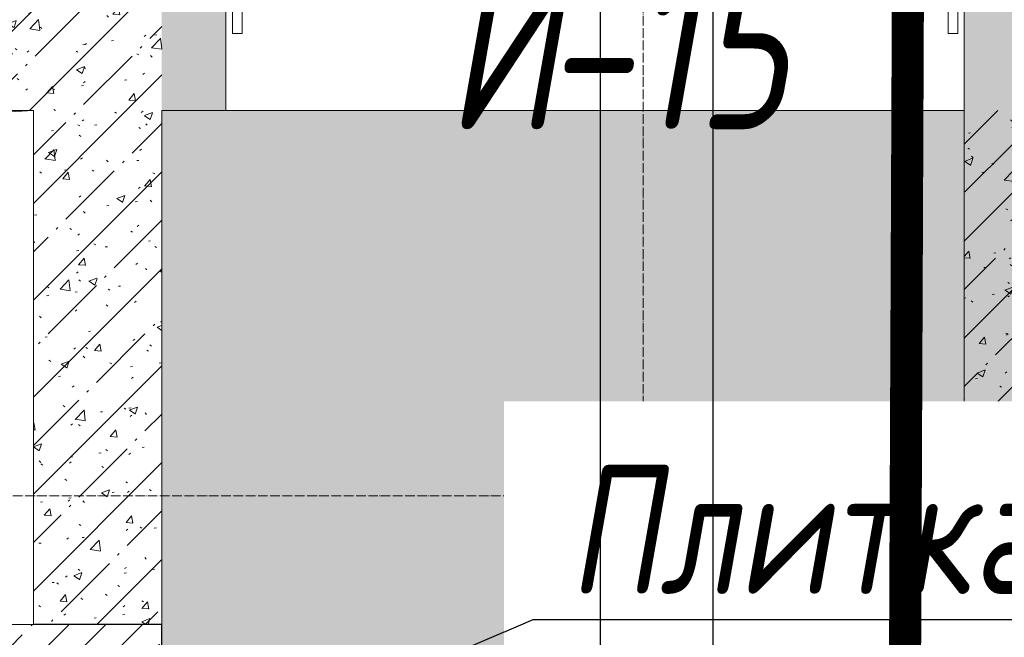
# Model space of a CAD drawing. Header units: millimetres. Extents: x -521669 to 178656, y -69521 to 500758.
# Tile 197 of 256: x -170074 to -168540, y 477493 to 478455. Entities that reach past the tile are written whole.
import ezdxf
from ezdxf import colors
from ezdxf.entities.mleader import LeaderData, LeaderLine
from ezdxf.math import Vec2, Vec3

# ---------------------------------------------------------------- set-up
doc = ezdxf.new("R2010")
doc.units = ezdxf.units.MM
for name, pattern in [('-D1-02х01', [3, 2, -1]), ('-D1-03x03', [6, 3, -3]), ('-D1d1-15x02', [19, 15, -2, 0, -2]), ('DASHDOT', [25.4, 12.7, -6.35, 0, -6.35])]:
    doc.linetypes.add(name, pattern=pattern)
for name, color, linetype, lineweight in [('_0', 7, 'Continuous', 13), ('A-DETL-GENF', 7, 'Continuous', 5), ('A-DOOR', 7, 'Continuous', 5), ('A-DOOR-IDEN', 7, 'Continuous', 9), ('A-GENM-HDLN', 7, '-D1-03x03', 5), ('A-WALL', 7, 'Continuous', 5), ('dim_razv', 93, 'DASHDOT', 9), ('I-WALL', 7, 'Continuous', 5), ('M-EQPM', 7, 'Continuous', 5), ('S-GRID', 7, 'Continuous', 5)]:
    doc.layers.add(name, color=color, linetype=linetype, lineweight=lineweight)
doc.layers.add('PDF16_0', color=30, linetype='Continuous', true_color=0xff7f00)
doc.layers.add('Сводный план', color=1, linetype='Continuous', lineweight=0, true_color=0xff0000)
doc.styles.add('fl_iso paper', font='isocpeur.ttf', dxfattribs={"width": 0.8, "oblique": 10})
doc.styles.add('In tre', font='isocpeur.ttf', dxfattribs={"width": 0.8, "oblique": 10})
pattern_1 = [(45, (-192252.935, 459363.33), (-57.02463, 57.02463), []), (45, (-192195.91, 459363.33), (-57.02463, 57.02463), [100.806, -20.161, 3.353, -16.808])]
pattern_2 = [(45, (-192252.93, 459363.33), (-75.43415, 75.43415), [106.68, -17.78, 3.556, -17.78]), (45, (-192252.93, 459438.71), (-75.43415, 75.43415), []), (50, (-192252.93, 459363.33), (127.5292, -11.15758), [13.335, -146.685]), (355, (-192252.93, 459363.33), (-24.66966, 133.74), [10.668, -117.348]), (100.451, (-192242.31, 459362.4), (102.85973, 122.5818), [11.333, -124.663]), (46.184, (-192252.93, 459398.89), (189.75516, -29.4304), [20.002, -220.027]), (96.636, (-192237.12, 459396.43), (166.1822, 173.1996), [17, -186.995]), (351.184, (-192252.93, 459398.89), (166.1839, 173.1976), [16.002, -176.022]), (21, (-192235.15, 459390), (106.13027, -71.58603), [13.335, -146.685]), (326, (-192235.15, 459390), (43.2619, 128.93175), [10.668, -117.348]), (71.451, (-192226.31, 459384.03), (149.39198, 57.34505), [11.333, -124.663]), (37.5, (-192252.935, 459363.327), (2.16223, 59.18836), [3.353, -112.573, 3.353, -115.773, -117.793]), (37.5, (-192252.935, 459363.327), (2.16223, 59.18836), [-235.052, 3.353, -114.44]), (7.5, (-192252.935, 459363.327), (46.77386, 70.12615), [3.353, -64.567, 3.353, -109.906, -44.894]), (7.5, (-192252.935, 459363.327), (46.77386, 70.12615), [-181.178, 3.353, -41.542]), (327.5, (-192292.584, 459363.327), (94.91367, -4.01009), [3.353, -41.097, 3.353, -135.331, -184.023]), (327.5, (-192292.584, 459363.327), (94.91367, -4.01009), [-183.134, 3.353, -180.67]), (317.5, (-192310.36, 459363.33), (103.69057, 17.79882), [3.353, -54.432, 3.353, -88.748, -130.683]), (317.5, (-192310.36, 459363.33), (103.69057, 17.79882), [-149.885, 3.353, -127.33])]

# ---------------------------------------------------------------- blocks, each defined once
blk = doc.blocks.new('jkhgfd345')
at = {"layer": 'PDF16_0', "lineweight": 25}
for points in [[(19418.4, 9311.3), (19418.4, 19543.3), (20796.3, 19543.3), (23133.1, 19543.3), (23133.1, 17714.5)], [(23308.8, 17883.8), (23308.8, 19543.3), (26922, 19543.3), (26922, 17733.5)]]:
    blk.add_lwpolyline(points, dxfattribs=at)
blk = doc.blocks.new('drytrytd244')
at = {"layer": 'Сводный план', "color": 96, "true_color": 0x008000, "const_width": 50}
blk.add_lwpolyline([(24446.8, 16849.7), (24155.8, 16855.7), (24155, 17559.8), (23605.8, 17570.7), (23615, 19711.9), (7375.5, 19713.5), (7375, 21424.8)], dxfattribs=at)
blk = doc.blocks.new('A_MEQ_DoorWall - ОВ-7411487-50_AS_M_L34')
at = {"layer": 'A-DOOR'}
for p, q in [((527.6, 650), (-425, 100)), ((537.6, 632.7), (527.6, 650)), ((-415, 82.7), (537.6, 632.7)), ((-450, 100), (-450, -100)), ((-425, 100), (-440, 100)), ((-440, 100), (-440, 20)), ((-425, 20), (-425, 100)), ((-425, 100), (-415, 82.7)), ((690, 100), (675, 100)), ((675, 100), (675, 20)), ((690, 20), (690, 100)), ((700, 100), (700, -100)), ((-440, 20), (-425, 20)), ((675, 20), (690, 20))]:
    blk.add_line(p, q, dxfattribs=at)
at = {"layer": 'A-DOOR', "linetype": '-D1-02х01'}
blk.add_arc((-425, 100), 1100, 360, 30, dxfattribs=at)
at = {"layer": 'A-DOOR'}
blk.add_arc((-430, 100), 5, 0, 180, dxfattribs=at)
blk = doc.blocks.new('A_MEQ_OpeningShaft-Rectangular - ОВ-5772097-50_AS_M_L34')
at = {"layer": 'A-DETL-GENF'}
for p, q in [((2100, 0), (0, 0)), ((114.3, -114.3), (2100, 0)), ((2100, 0), (2100, -800)), ((0, -800), (2100, -800))]:
    blk.add_line(p, q, dxfattribs=at)
at = {"layer": 'A-GENM-HDLN'}
for p, q in [((2100, 0), (0, 0)), ((2100, -800), (2100, 0)), ((0, -800), (2100, -800))]:
    blk.add_line(p, q, dxfattribs=at)

msp = doc.modelspace()

# ---------------------------------------------------------------- hatches: boundary and pattern name
at = {"layer": '_0', "transparency": 33554534}
h = msp.add_hatch(color=252, dxfattribs=at)
h.dxf.hatch_style = 1
h.paths.add_polyline_path([(-154802.1, 458862.5), (-192753.7, 458862.5), (-192753.7, 488814.1), (-154802.1, 488814.1)])
h.paths.add_polyline_path([(-166902.9, 480313.3), (-166902.9, 478313.3), (-169852.9, 478313.3), (-169852.9, 469363.3), (-163702.9, 469363.3), (-163702.9, 467363.3), (-183952.9, 467363.3), (-183952.9, 467363.3), (-186002.9, 467363.3), (-186002.9, 469363.3), (-183852.9, 469363.3), (-183852.9, 473413.3), (-179002.9, 473413.3), (-179002.9, 471913.3), (-177352.9, 471913.3), (-177352.9, 478313.3), (-185752.9, 478313.3), (-185752.9, 480313.3), (-182952.9, 480313.3), (-166902.9, 480313.3)], flags=16)
at = {"layer": 'A-WALL'}
h = msp.add_hatch(dxfattribs=at)
h.set_pattern_fill('FP_1', color=256, style=0, pattern_type=2)
h.set_pattern_definition(pattern_1)
h.paths.add_polyline_path([(-171481.3, 477313.3), (-169852.9, 477313.3), (-169852.9, 477513.3), (-172352.9, 477513.3), (-172352.9, 477313.3), (-172070.6, 477313.3)])
h = msp.add_hatch(dxfattribs=at)
h.set_pattern_fill('FP_1', color=256, style=0, pattern_type=2)
h.set_pattern_definition(pattern_1)
h.paths.add_polyline_path([(-168552.9, 477313.3), (-166397.9, 477313.3), (-166397.9, 477513.3), (-168602.9, 477513.3), (-168602.9, 477313.3)])
h.paths.add_polyline_path([(-165588.5, 477313.3), (-165452.9, 477313.3), (-165452.9, 477513.3), (-165897.9, 477513.3), (-165897.9, 477313.3), (-165652.9, 477313.3)])
at = {"layer": 'I-WALL'}
h = msp.add_hatch(dxfattribs=at)
h.set_pattern_fill('FP_23', color=256, style=0, pattern_type=2)
h.set_pattern_definition(pattern_2)
h.paths.add_polyline_path([(-170892.1, 478313.3), (-169852.9, 478313.3), (-169852.9, 478513.3), (-172152.9, 478513.3), (-172152.9, 478313.3), (-171481.3, 478313.3)])
h = msp.add_hatch(dxfattribs=at)
h.set_pattern_fill('FP_23', color=256, style=0, pattern_type=2)
h.set_pattern_definition(pattern_2)
h.paths.add_polyline_path([(-167302.9, 478313.3), (-166402.9, 478313.3), (-166402.9, 478513.3), (-167402.9, 478513.3), (-167402.9, 478313.3), (-167356.3, 478313.3)])
h.paths.add_polyline_path([(-169752.9, 478313.3), (-169752.9, 478513.3), (-169852.9, 478513.3), (-169852.9, 478313.3)])
h.paths.add_polyline_path([(-168534.9, 478313.3), (-168402.9, 478313.3), (-168402.9, 478513.3), (-168602.9, 478513.3), (-168602.9, 478313.3)])
h = msp.add_hatch(dxfattribs=at)
h.set_pattern_fill('FP_23', color=256, style=0, pattern_type=2)
h.set_pattern_definition(pattern_2)
h.paths.add_polyline_path([(-170008.1, 477513.3), (-169852.9, 477513.3), (-169852.9, 478313.3), (-170052.9, 478313.3), (-170052.9, 477513.3)])
h = msp.add_hatch(dxfattribs=at)
h.set_pattern_fill('FP_23', color=256, style=0, pattern_type=2)
h.set_pattern_definition(pattern_2)
h.paths.add_polyline_path([(-168402.9, 477513.3), (-168402.9, 478313.3), (-168602.9, 478313.3), (-168602.9, 477513.3), (-168534.9, 477513.3)])

# ---------------------------------------------------------------- linework, layer by layer
at = {"layer": 'A-WALL', "lineweight": 9}
for p, q in [((-169752.9, 478313.3), (-169752.9, 478513.3)), ((-168602.9, 478513.3), (-168602.9, 477513.3)), ((-169852.9, 478313.3), (-169752.9, 478313.3)), ((-169852.9, 477513.3), (-169852.9, 478313.3))]:
    msp.add_line(p, q, dxfattribs=at)
at = {"layer": 'A-WALL', "lineweight": 25}
for p, q in [((-169852.9, 477513.3), (-170052.9, 477513.3)), ((-169852.9, 477313.3), (-169852.9, 477513.3)), ((-168602.9, 477513.3), (-168602.9, 477313.3)), ((-165452.9, 477513.3), (-168602.9, 477513.3))]:
    msp.add_line(p, q, dxfattribs=at)
at = {"layer": 'I-WALL'}
msp.add_line((-168602.9, 478313.3), (-169752.9, 478313.3), dxfattribs=at)
at = {"layer": 'S-GRID', "linetype": '-D1d1-15x02'}
for p, q in [((-169102.9, 456633.4), (-169102.9, 490204.9)), ((-195297, 477713.3), (-153546.3, 477713.3))]:
    msp.add_line(p, q, dxfattribs=at)

# ---------------------------------------------------------------- block references
at = {"layer": 'A-DOOR', "color": 8, "true_color": 0x7f7f7f}
msp.add_blockref('A_MEQ_DoorWall - ОВ-7411487-50_AS_M_L34', (-169302.9, 478413.3), dxfattribs=at)
at = {"layer": 'M-EQPM'}
msp.add_blockref('A_MEQ_OpeningShaft-Rectangular - ОВ-5772097-50_AS_M_L34', (-172152.9, 478313.3), dxfattribs=at)

# ---------------------------------------------------------------- texts
at = {"layer": 'A-DOOR-IDEN', "lineweight": 5, "char_height": 250, "attachment_point": 1, "style": 'fl_iso paper'}
for s, insert, width in [('И', (-169410.9, 478534.3), 186.392), ('-15', (-169257.1, 478534.3), 372.785)]:
    msp.add_mtext(s, dxfattribs=dict(at, insert=insert, width=width))

# ---------------------------------------------------------------- next in the draw order: leaders
at = {"layer": 'dim_razv', "color": 0, "linetype": 'ByBlock'}
ml = msp.add_multileader_mtext('Standard', dxfattribs=at)
ml.set_content('Плитка керамогранитная, настенная', style='In tre')
ml.set_leader_properties()
ml.build(insert=Vec2(0, 0))
ml.multileader.update_dxf_attribs({"text_left_attachment_type": 6, "text_right_attachment_type": 6, "dogleg_length": 1, "arrow_head_size": 0, "scale": 50})
ctx = ml.context
ctx.base_point, ctx.scale, ctx.char_height, ctx.arrow_head_size, ctx.landing_gap_size, ctx.plane_origin = Vec3(-169224.3, 477520.8), 50, 200, 0, 4.5, Vec3(-167262.9, 478879.3)
ctx.left_attachment, ctx.right_attachment = 6, 6
notes = []
notes.append((ctx, [(1, (1, 1, 0), (-169274.3, 477520.8), (1, 0), 50, [(1, [(-172549.5, 476130.1)], 0, [])])]))
ctx.mtext.insert, ctx.mtext.width, ctx.mtext.defined_height, ctx.mtext.flow_direction = Vec3(-169219.8, 477760.8), 2725.292, 456.6, 5
ctx.mtext.has_bg_fill, ctx.mtext.bg_color, ctx.mtext.bg_scale_factor, ctx.mtext.bg_transparency, ctx.mtext.use_window_bg_color = 1, -1027028792, 1.5, 0, 1
for ctx, leaders in notes:
    for number, flags, end, landing, length, lines in leaders:
        leader = LeaderData()
        leader.index, (leader.has_last_leader_line, leader.has_dogleg_vector, leader.attachment_direction) = number, flags
        leader.last_leader_point, leader.dogleg_vector, leader.dogleg_length = Vec3(end), Vec3(landing), length
        for number, points, colour, breaks in lines:
            line = LeaderLine()
            line.index, line.vertices, line.color, line.breaks = number, Vec3.list(points), colors.encode_raw_color(colour), breaks
            leader.lines.append(line)
        ctx.leaders.append(leader)

# ---------------------------------------------------------------- next in the draw order: block references
at = {"layer": 'Сводный план'}
for name in ['jkhgfd345', 'drytrytd244']:
    msp.add_blockref(name, (-192302.9, 459413.3), dxfattribs=at)

doc.saveas('drawing.dxf')
